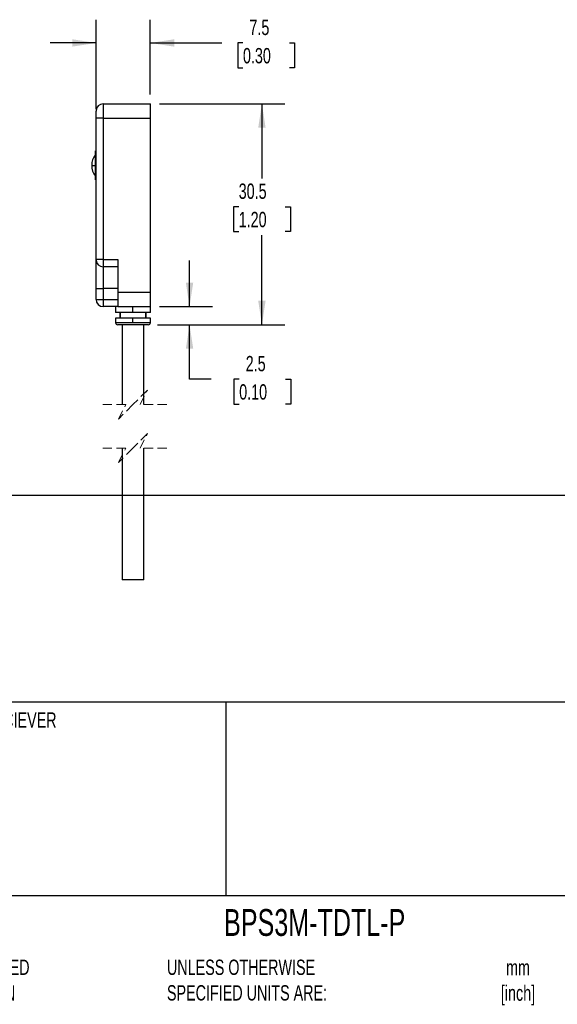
# Model space of a CAD drawing. Header units: millimetres. Extents: x 7 to 956, y 7 to 733.
# Tile 2 of 5: x 147 to 222, y 7 to 143. Entities that reach past the tile are written whole.
import ezdxf

# ---------------------------------------------------------------- set-up
doc = ezdxf.new("R2010")
doc.units = ezdxf.units.MM
doc.linetypes.add('HIDDEN', pattern=[1.905, 1.27, -0.635])
doc.layers.add('DIMENSIONS', color=140, linetype='Continuous', lineweight=25)
doc.layers.add('TEXT', color=140, linetype='Continuous', lineweight=25)
doc.styles.add('SLDTEXTSTYLE0', font='TXT', dxfattribs={"width": 0.7})
doc.dimstyles.new('SLDDIMSTYLE4', dxfattribs={"dimtxt": 2.158008, "dimasz": 3.302, "dimexe": 0, "dimexo": 0.0625, "dimgap": 0.539502, "dimtad": 0, "dimtih": 1, "dimtoh": 1, "dimrnd": 1e-09, "dimzin": 12, "dimdsep": 46, "dimtxsty": 'SLDTEXTSTYLE0', "dimsah": 1, "dimcen": 0.09, "dimadec": 0, "dimazin": 3, "dimtfac": 1, "dimtofl": 0, "dimtmove": 0, "dimatfit": 3, "dimfxl": 0, "dimfrac": 2, "dimtolj": 1, "dimtzin": 12, "dimarcsym": 0})
doc.dimstyles.new('SLDDIMSTYLE5', dxfattribs={"dimtxt": 2.158008, "dimasz": 3.302, "dimexe": 0, "dimexo": 0.0625, "dimgap": 0.539502, "dimtad": 0, "dimtih": 1, "dimtoh": 1, "dimrnd": 1e-09, "dimzin": 12, "dimdsep": 46, "dimtxsty": 'SLDTEXTSTYLE0', "dimsah": 1, "dimcen": 0.09, "dimadec": 0, "dimazin": 3, "dimtfac": 1, "dimtmove": 0, "dimatfit": 0, "dimfxl": 0, "dimfrac": 2, "dimtolj": 1, "dimtzin": 12, "dimarcsym": 0})

# ---------------------------------------------------------------- blocks, each defined once
blk = doc.blocks.new('_D_10')
at = {"layer": 'DIMENSIONS'}
for p, q in [((157.81, 130.79), (157.81, 143.1)), ((165.31, 132.79), (165.31, 143.1)), ((157.81, 139.92), (151.46, 139.92)), ((165.31, 139.92), (175.18, 139.92)), ((178.11, 139.92), (177.38, 139.92)), ((177.38, 139.92), (177.38, 136.49)), ((184.52, 139.92), (185.24, 139.92)), ((185.24, 139.92), (185.24, 136.49)), ((177.38, 136.49), (178.11, 136.49)), ((185.24, 136.49), (184.52, 136.49))]:
    blk.add_line(p, q, dxfattribs=at)
for points in [[(157.81, 139.92), (154.51, 140.43), (154.51, 139.41)], [(165.31, 139.92), (168.61, 139.41), (168.61, 140.43)]]:
    blk.add_solid(points, dxfattribs=at)
at = {"layer": 'DIMENSIONS', "char_height": 2.117, "attachment_point": 1, "style": 'SLDTEXTSTYLE0'}
for s, insert in [('7.5', (179, 143.13)), ('0.30', (178.11, 139.22))]:
    blk.add_mtext(s, dxfattribs=dict(at, insert=insert))
blk = doc.blocks.new('_D_11')
at = {"layer": 'DIMENSIONS'}
for p, q in [((166.58, 131.52), (183.9, 131.52)), ((180.73, 131.52), (180.73, 121.21)), ((177.52, 117.3), (176.8, 117.3)), ((176.8, 117.3), (176.8, 113.87)), ((183.94, 117.3), (184.66, 117.3)), ((184.66, 117.3), (184.66, 113.87)), ((176.8, 113.87), (177.52, 113.87)), ((180.73, 101.02), (180.73, 113.39)), ((184.66, 113.87), (183.94, 113.87)), ((166.28, 101.02), (183.9, 101.02))]:
    blk.add_line(p, q, dxfattribs=at)
for points in [[(180.73, 131.52), (180.22, 128.21), (181.24, 128.21)], [(180.73, 101.02), (181.24, 104.32), (180.22, 104.32)]]:
    blk.add_solid(points, dxfattribs=at)
at = {"layer": 'DIMENSIONS', "char_height": 2.117, "attachment_point": 1, "style": 'SLDTEXTSTYLE0'}
for s, insert in [('30.5', (177.52, 120.51)), ('1.20', (177.52, 116.6))]:
    blk.add_mtext(s, dxfattribs=dict(at, insert=insert))
blk = doc.blocks.new('_D_12')
at = {"layer": 'DIMENSIONS'}
for p, q in [((170.73, 103.52), (170.73, 109.87)), ((166.58, 103.52), (173.91, 103.52)), ((166.28, 101.02), (173.91, 101.02)), ((170.73, 93.5), (170.73, 101.02)), ((173.7, 93.5), (170.73, 93.5)), ((177.59, 93.5), (176.86, 93.5)), ((176.86, 93.5), (176.86, 90.07)), ((184, 93.5), (184.73, 93.5)), ((184.73, 93.5), (184.73, 90.07)), ((176.86, 90.07), (177.59, 90.07)), ((184.73, 90.07), (184, 90.07))]:
    blk.add_line(p, q, dxfattribs=at)
for points in [[(170.73, 103.52), (171.24, 106.82), (170.22, 106.82)], [(170.73, 101.02), (170.22, 97.71), (171.24, 97.71)]]:
    blk.add_solid(points, dxfattribs=at)
at = {"layer": 'DIMENSIONS', "char_height": 2.117, "attachment_point": 1, "style": 'SLDTEXTSTYLE0'}
for s, insert in [('2.5', (178.49, 96.71)), ('0.10', (177.59, 92.8))]:
    blk.add_mtext(s, dxfattribs=dict(at, insert=insert))

msp = doc.modelspace()

# ---------------------------------------------------------------- linework, layer by layer
for p, q in [((157.813, 129.515), (157.813, 130.515)), ((158.813, 131.515), (158.813, 129.515)), ((158.813, 131.515), (165.313, 131.515)), ((165.313, 129.515), (165.313, 131.515)), ((157.813, 110.015), (157.813, 129.515)), ((158.813, 129.515), (157.813, 129.515)), ((158.813, 129.515), (165.313, 129.515)), ((158.813, 129.515), (158.813, 110.015)), ((165.313, 105.515), (165.313, 129.515)), ((157.813, 125.015), (157.713, 125.015)), ((157.713, 123.015), (157.713, 125.015)), ((157.213, 123.015), (157.713, 123.015)), ((157.713, 121.015), (157.713, 123.015)), ((157.713, 123.015), (157.813, 123.015)), ((157.713, 121.015), (157.813, 121.015)), ((158.813, 110.015), (157.813, 110.015)), ((157.813, 106.015), (157.813, 110.015)), ((158.813, 110.015), (160.813, 110.015)), ((158.813, 110.015), (158.813, 109.015)), ((160.813, 109.015), (158.813, 109.015)), ((158.813, 109.015), (158.813, 106.015)), ((160.813, 110.015), (160.813, 105.515)), ((157.813, 106.015), (158.813, 106.015)), ((157.813, 104.515), (157.813, 106.015)), ((160.813, 106.015), (158.813, 106.015)), ((158.813, 106.015), (158.813, 104.515)), ((160.813, 105.515), (160.813, 103.515)), ((160.813, 105.515), (165.313, 105.515)), ((165.313, 103.515), (165.313, 105.515)), ((157.813, 104.515), (158.813, 104.515)), ((158.813, 104.515), (158.813, 103.515)), ((158.813, 104.515), (160.813, 104.515)), ((160.813, 103.515), (158.813, 103.515)), ((160.513, 103.515), (160.513, 102.715)), ((160.813, 103.515), (165.313, 103.515)), ((162.913, 102.715), (162.913, 103.515)), ((165.313, 102.715), (165.313, 103.515)), ((162.913, 102.715), (160.513, 102.715)), ((161.113, 102.715), (161.113, 101.915)), ((161.184, 101.915), (161.184, 102.715)), ((165.313, 102.715), (162.913, 102.715)), ((164.642, 102.715), (164.642, 101.915)), ((164.713, 101.915), (164.713, 102.715)), ((160.513, 101.915), (160.513, 101.315)), ((162.913, 101.915), (160.513, 101.915)), ((160.513, 101.315), (162.913, 101.315)), ((162.913, 101.015), (160.813, 101.015)), ((161.413, 101.015), (161.413, 89.997)), ((165.313, 101.915), (162.913, 101.915)), ((162.913, 101.315), (162.913, 101.915)), ((162.913, 101.315), (165.313, 101.315)), ((165.013, 101.015), (162.913, 101.015)), ((164.413, 89.997), (164.413, 101.015)), ((165.313, 101.315), (165.313, 101.915)), ((161.413, 83.997), (161.413, 65.793)), ((164.413, 65.793), (164.413, 83.997)), ((162.913, 65.793), (161.413, 65.793)), ((164.413, 65.793), (162.913, 65.793))]:
    msp.add_line(p, q)
at = {"color": 7, "linetype": 'HIDDEN', "lineweight": 18}
for p, q in [((164.913, 91.997), (162.913, 89.997)), ((163.913, 89.997), (164.913, 91.997)), ((161.913, 89.997), (158.238, 89.997)), ((162.913, 89.997), (160.913, 87.997)), ((160.913, 87.997), (161.913, 89.997)), ((167.588, 89.997), (163.913, 89.997)), ((164.913, 85.997), (162.913, 83.997)), ((163.913, 83.997), (164.913, 85.997)), ((161.913, 83.997), (158.238, 83.997)), ((162.913, 83.997), (160.913, 81.997)), ((160.913, 81.997), (161.913, 83.997)), ((167.588, 83.997), (163.913, 83.997))]:
    msp.add_line(p, q, dxfattribs=at)
for centre, radius, start, end in [((158.813, 130.515), 1, 90.00004, 179.99998), ((159.713, 123.015), 2.5, 143.13016, 179.99997), ((159.713, 123.015), 2.5, 180.00008, 216.86984), ((158.813, 110.015), 1, 180.00002, 269.99996), ((158.813, 104.515), 1, 180, 269.99999), ((160.813, 101.315), 0.3, 180, 270), ((165.013, 101.315), 0.3, 269.99996, 0)]:
    msp.add_arc(centre, radius, start, end)
at = {"layer": 'TEXT'}
for p, q in [((955.675, 77.441), (22.225, 77.441)), ((955.675, 48.895), (22.225, 48.895)), ((175.741, 48.895), (175.741, 22.225)), ((22.225, 22.225), (955.675, 22.225))]:
    msp.add_line(p, q, dxfattribs=at)

# ---------------------------------------------------------------- texts
at = {"layer": 'DIMENSIONS', "insert": (142.339, 47.496), "char_height": 2.11667, "attachment_point": 2, "style": 'SLDTEXTSTYLE0'}
msp.add_mtext('SENDER / RECIEVER', dxfattribs=at)
at = {"layer": 'TEXT', "style": 'SLDTEXTSTYLE0'}
for s, insert, char_height, attachment_point in [('BPS3M-TDTL-P', (175.502, 20.343), 3.70417, 1), ('METRIC UNITS USED ^JFOR PART DESIGN', (128.478, 13.364), 2.11667, 1), ('UNLESS OTHERWISE ^JSPECIFIED UNITS ARE:', (167.608, 13.364), 2.11667, 1), ('mm^J[inch]', (216.117, 13.329), 2.1167, 2)]:
    msp.add_mtext(s, dxfattribs=dict(at, insert=insert, char_height=char_height, attachment_point=attachment_point))

# ---------------------------------------------------------------- dimensions: what is measured, and where the dimension line sits
at = {"layer": 'DIMENSIONS'}
dim = msp.add_linear_dim(base=(165.313, 139.921), p1=(157.813, 129.515), p2=(165.313, 131.515), dimstyle='SLDDIMSTYLE5', dxfattribs=at)
dim.commit()
dim.dimension.update_dxf_attribs({"geometry": '_D_10', "text_midpoint": (181.313, 139.921), "dimtype": 160})
for base, p1, p2, dimstyle, picture, middle in [((180.729, 101.015), (165.313, 131.515), (165.013, 101.015), 'SLDDIMSTYLE4', '_D_11', (180.729, 117.301)), ((170.73, 103.515), (165.013, 101.015), (165.313, 103.515), 'SLDDIMSTYLE5', '_D_12', (170.73, 93.497))]:
    dim = msp.add_linear_dim(base=base, p1=p1, p2=p2, angle=90, dimstyle=dimstyle, dxfattribs=at)
    dim.commit()
    dim.dimension.update_dxf_attribs({"geometry": picture, "text_midpoint": middle, "dimtype": 160})

doc.saveas('drawing.dxf')
